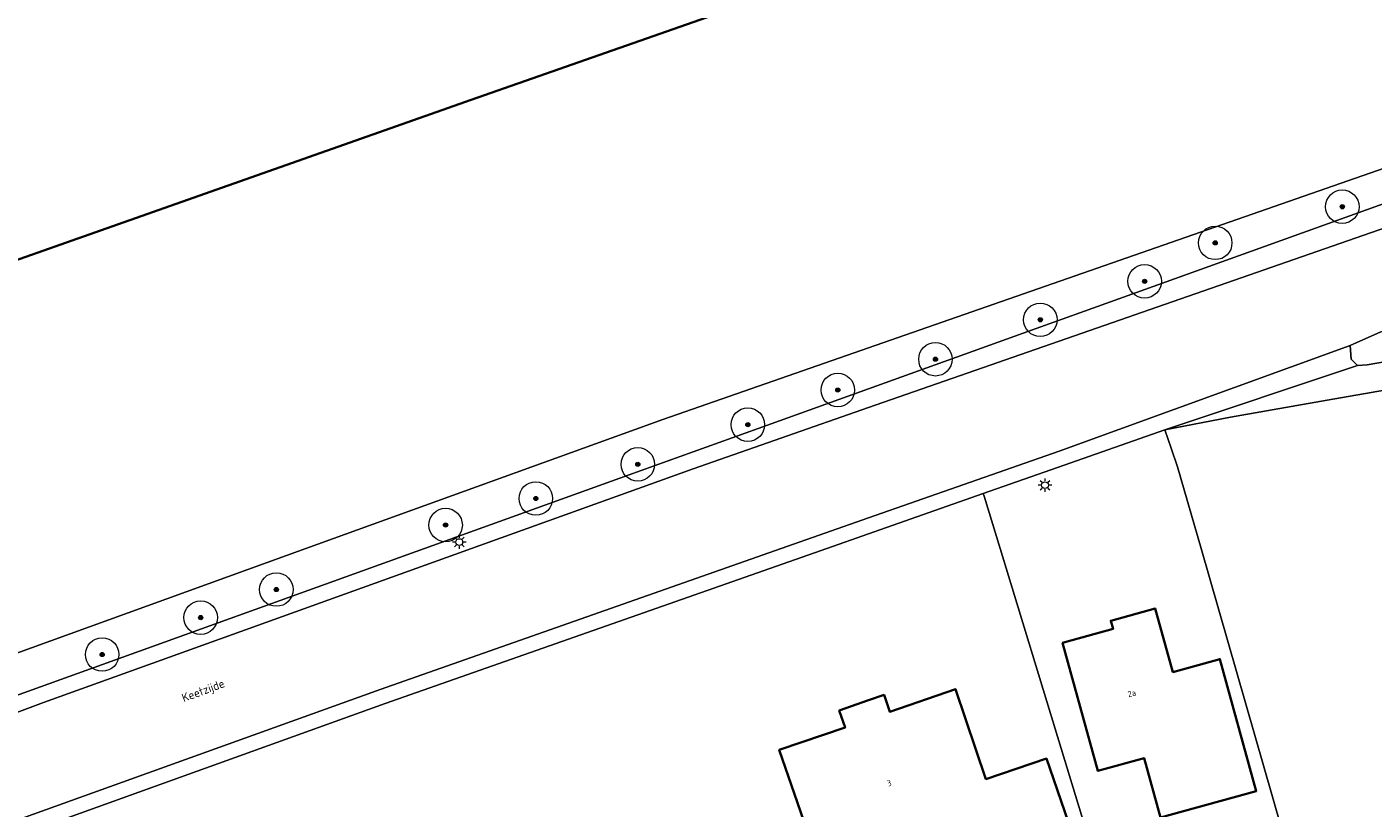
# Model space of a CAD drawing. Header units: metres. Extents: x 131489 to 134032, y 502353 to 503606.
# Tile 46 of 90: x 132950 to 133030, y 502985 to 503031. Entities that reach past the tile are written whole.
import ezdxf
from ezdxf.enums import TextEntityAlignment as Align

# ---------------------------------------------------------------- set-up
doc = ezdxf.new("R2010")
doc.units = ezdxf.units.M
for name, color, linetype, lineweight in [('ALG-laag uit', 4, 'Continuous', 18), ('B-WE-GK-BESCHOEIING-G', 130, 'GK-BESCHOEIING', 35), ('B-WE-GR-BOOM-S', 92, 'Continuous', 25), ('B-WE-KL-ET_LS_OV_LICHTMAST-S', 190, 'Continuous', 25), ('B-WE-OG-BEBOUWING-GV', 7, 'Continuous', 35), ('B-WE-OG-BEBOUWING-T18', 1, 'Continuous', 18), ('B-WE-OG-TERREIN_CULTUURSCHEIDING-GV', 7, 'Continuous', 18), ('B-WE-OG-TERREIN_ERF-GV', 7, 'Continuous', 18), ('B-WE-OG-TOPOGRAFIE-T18', 1, 'Continuous', 18), ('B-WE-OG-WATER_SLOOT-GV', 120, 'Continuous', 18)]:
    doc.layers.add(name, color=color, linetype=linetype, lineweight=lineweight)
doc.styles.add('NLCS-ISO-M200-T18', font='NLCS-ISO.ttf', dxfattribs={"height": 0.36})
doc.styles.add('NLCS-ISO-M200-T25', font='NLCS-ISO.ttf', dxfattribs={"height": 0.5})
doc.linetypes.add('GK-BESCHOEIING', pattern='A,30,-5,[1,NLCS.SHX,S=1,R=0,X=0,Y=0],-5', length=40)

# ---------------------------------------------------------------- blocks, each defined once
blk = doc.blocks.new('SKL-ET_OV_LICHTMAST-SO')
at = {"color": 0, "linetype": 'ByBlock', "lineweight": 18}
for points in [[(-1.25, 0), (-2, 0)], [(-1.41, 1.41), (-0.88, 0.88)], [(0, 2), (0, 1.25)], [(0.88, 0.88), (1.41, 1.41)], [(2, 0), (1.25, 0)], [(-1.41, -1.41), (-0.88, -0.88)], [(0, -1.25), (0, -2)], [(0.88, -0.88), (1.41, -1.41)]]:
    blk.add_lwpolyline(points, dxfattribs=at)
blk.add_circle((0, 0), 1, dxfattribs=at)
blk = doc.blocks.new('SGR-BOOM_01-SO')
at = {"linetype": 'ByBlock', "lineweight": 18}
h = blk.add_hatch(color=0, dxfattribs=at)
h.dxf.hatch_style = 1
edge = h.paths.add_edge_path()
edge.add_arc((0, 0), 0.25, 0, 360)
at = {"color": 0, "linetype": 'ByBlock', "lineweight": 18}
for radius in [2, 0.25]:
    blk.add_circle((0, 0), radius, dxfattribs=at)

msp = doc.modelspace()

# ---------------------------------------------------------------- linework, layer by layer
at = {"layer": 'ALG-laag uit', "flags": 128}
for points in [[(133038.106, 503023.225), (133015.204, 503014.998), (133009.221, 503012.846), (133000, 503009.529), (132993.411, 503007.158), (132985.65, 503004.366), (132973.515, 503000), (132936.277, 502986.603), (132879.419, 502965.255)], [(132915.792, 502977.696), (132950.785, 502990.812), (132976.318, 503000), (132989.538, 503004.757), (133000, 503008.401), (133031.324, 503019.31)], [(133030.552, 503012.928), (133028.733, 503012.103), (133028.798, 503011.3), (133029.159, 503010.923), (133029.749, 503010.956), (133034.581, 503011.792)], [(133034.581, 503011.792), (133029.749, 503010.956), (133029.159, 503010.923), (133017.664, 503007.081), (133021.591, 503007.842), (133027.357, 503008.842), (133032.616, 503009.761)], [(133032.616, 503009.761), (133027.357, 503008.842), (133021.591, 503007.842), (133017.664, 503007.081)], [(133017.664, 503007.081), (133011.662, 503004.963), (133006.845, 503003.273)], [(133006.845, 503003.273), (133000, 503000.872), (132997.515, 503000), (132971.173, 502990.753), (132949.999, 502983.143)]]:
    msp.add_lwpolyline(points, dxfattribs=at)
for points in [[(132994.795, 503000), (133000, 503001.826), (133011.363, 503005.812), (133028.733, 503012.103), (133030.552, 503012.928), (133035.917, 503014.875), (133040.445, 503016.497), (133038.567, 503021.861), (133031.324, 503019.31), (133000, 503008.401), (132989.538, 503004.757), (132976.318, 503000), (132950.785, 502990.812), (132915.792, 502977.696), (132911.564, 502975.944), (132913.415, 502970.92), (132936.366, 502979.4), (132936.756, 502979.234), (132949.691, 502983.989), (132970.871, 502991.601)], [(132997.515, 503000), (133000, 503000.872), (133006.845, 503003.273), (133011.662, 503004.963), (133017.664, 503007.081), (133029.159, 503010.923), (133028.798, 503011.3), (133028.733, 503012.103), (133011.363, 503005.812), (133000, 503001.826), (132994.795, 503000), (132970.871, 502991.601), (132949.691, 502983.989), (132936.756, 502979.234), (132937.074, 502978.355), (132938.404, 502978.882), (132949.999, 502983.143), (132971.173, 502990.753)]]:
    msp.add_lwpolyline(points, close=True, dxfattribs=at)
at = {"layer": 'B-WE-GK-BESCHOEIING-G', "flags": 128}
for points in [[(133000, 503035.066), (132976.284, 503026.749)], [(132976.284, 503026.749), (132900.358, 503000)]]:
    msp.add_lwpolyline(points, dxfattribs=at)
at = {"layer": 'B-WE-OG-BEBOUWING-GV', "flags": 128}
for points in [[(133018.145, 502992.631), (133017.097, 502996.425), (133014.446, 502995.692), (133014.582, 502995.202), (133011.571, 502994.37), (133013.68, 502986.734), (133016.446, 502987.498), (133017.423, 502983.959), (133023.132, 502985.536), (133020.958, 502993.408)], [(133013.665, 502978.637), (133010.611, 502987.472), (133007.004, 502986.25), (133005.19, 502991.604), (133001.275, 502990.257), (133000.925, 502991.274), (133000, 502990.95), (132998.255, 502990.339), (132998.599, 502989.321), (132994.671, 502987.992), (132996.858, 502981.665), (132997.257, 502981.803), (132998.662, 502977.737), (133000, 502978.2), (133008.352, 502981.087), (133009.675, 502977.258)]]:
    msp.add_lwpolyline(points, close=True, dxfattribs=at)
at = {"layer": 'B-WE-OG-TERREIN_CULTUURSCHEIDING-GV', "flags": 128}
msp.add_lwpolyline([(133017.664, 503007.081), (133018.047, 503005.981), (133018.43, 503004.881), (133019.836, 503000), (133024.639, 502983.332), (133025.382, 502983.324), (133029.646, 502963.946), (133029.833, 502963.095), (133029.932, 502963.046), (133033.803, 502967.66)], dxfattribs=at)
at = {"layer": 'B-WE-OG-TERREIN_ERF-GV', "flags": 128}
for points in [[(133060.453, 503091.044), (133000, 503069.13), (132992.204, 503066.304), (132936.994, 503045.925), (132929.551, 503043.244), (132912.51, 503037.384), (132877.687, 503025.722), (132882.043, 503013.042), (132883.079, 503009.754), (132888.273, 502995.77), (132893.553, 502997.603), (132900.358, 503000), (132976.284, 503026.749), (133000, 503035.066), (133013.113, 503039.665), (133049.827, 503052.754)], [(133018.047, 503005.981), (133017.664, 503007.081)], [(133006.845, 503003.273), (133006.889, 503003.129), (133007.844, 503000), (133013.911, 502980.126), (133018.201, 502963.541), (133018.737, 502963.08), (133022.924, 502963.274), (133027.976, 502963.403), (133029.282, 502963.37), (133029.833, 502963.095), (133029.646, 502963.946), (133025.382, 502983.324), (133024.639, 502983.332), (133019.836, 503000), (133018.43, 503004.881), (133018.047, 503005.981)], [(132997.291, 502957.909), (132997.657, 502958.213), (132998.033, 502958.504), (132998.419, 502958.783), (132998.814, 502959.049), (132999.218, 502959.301), (132999.63, 502959.539), (133000, 502959.737), (133000.049, 502959.763), (133000.476, 502959.974), (133000.91, 502960.169), (133001.351, 502960.35), (133001.797, 502960.516), (133002.248, 502960.668), (133002.704, 502960.803), (133003.165, 502960.924), (133018.737, 502963.08), (133018.201, 502963.541), (133013.911, 502980.126), (133007.844, 503000), (133006.889, 503003.129), (133006.845, 503003.273)]]:
    msp.add_lwpolyline(points, dxfattribs=at)
for points in [[(133018.145, 502992.631), (133020.958, 502993.408), (133023.132, 502985.536), (133017.423, 502983.959), (133016.446, 502987.498), (133013.68, 502986.734), (133011.571, 502994.37), (133014.582, 502995.202), (133014.446, 502995.692), (133017.097, 502996.425)], [(133008.352, 502981.087), (133000, 502978.2), (132998.662, 502977.737), (132997.257, 502981.803), (132996.858, 502981.665), (132994.671, 502987.992), (132998.599, 502989.321), (132998.255, 502990.339), (133000, 502990.95), (133000.925, 502991.274), (133001.275, 502990.257), (133005.19, 502991.604), (133007.004, 502986.25), (133010.611, 502987.472), (133013.665, 502978.637), (133009.675, 502977.258)]]:
    msp.add_lwpolyline(points, close=True, dxfattribs=at)
at = {"layer": 'B-WE-OG-WATER_SLOOT-GV', "flags": 128}
for points in [[(133049.827, 503052.754), (133013.113, 503039.665), (133000, 503035.066), (132976.284, 503026.749), (132900.358, 503000), (132893.553, 502997.603), (132888.273, 502995.77), (132888.481, 502995.254), (132881.871, 502992.515), (132873.199, 502988.932), (132848.039, 502980.538)], [(132704.36, 502859.306), (132726.75, 502873.913), (132745.046, 502906.313), (132755.878, 502925.495), (132758.081, 502927.68), (132760.326, 502929.404), (132764.102, 502931.731), (132784.785, 502938.308), (132788.183, 502939.046), (132815.979, 502946.369), (132824.89, 502948.221), (132837.013, 502951.615), (132847.312, 502955.297), (132859.119, 502959.696), (132869.954, 502964.13), (132884.129, 502969.111), (132915.164, 502981.122), (132941.749, 502991.079), (132966.421, 503000), (132987.727, 503007.704), (133000, 503011.977), (133037.836, 503025.15)], [(133037.836, 503025.15), (133000, 503011.977), (132987.727, 503007.704), (132966.421, 503000), (132941.749, 502991.079), (132915.164, 502981.122)], [(132879.419, 502965.255), (132936.277, 502986.603), (132973.515, 503000), (132985.65, 503004.366), (132993.411, 503007.158), (133000, 503009.529), (133009.221, 503012.846), (133015.204, 503014.998), (133038.106, 503023.225)]]:
    msp.add_lwpolyline(points, dxfattribs=at)

# ---------------------------------------------------------------- block references
at = {"layer": 'B-WE-GR-BOOM-S', "xscale": 0.5, "yscale": 0.5, "zscale": 0.5}
for p in [(133028.259, 503020.383), (133020.68, 503018.227), (133016.468, 503015.936), (133010.243, 503013.641), (133003.989, 503011.289), (132998.165, 503009.453), (132992.799, 503007.387), (132986.233, 503005.02), (132980.151, 503002.984), (132974.767, 503001.4), (132964.671, 502997.554), (132960.158, 502995.882), (132954.281, 502993.679)]:
    msp.add_blockref('SGR-BOOM_01-SO', p, dxfattribs=at)
at = {"layer": 'B-WE-KL-ET_LS_OV_LICHTMAST-S', "xscale": 0.2, "yscale": 0.2, "zscale": 0.2}
for p in [(133010.525, 503003.783), (132975.586, 503000.388)]:
    msp.add_blockref('SKL-ET_OV_LICHTMAST-SO', p, dxfattribs=at)

# ---------------------------------------------------------------- texts
at = {"layer": 'B-WE-OG-BEBOUWING-T18', "style": 'NLCS-ISO-M200-T18'}
for s, rotation, p in [('2a', 15.4, (133015.702, 502991.362)), ('3', 19.1, (133001.232, 502986.009))]:
    msp.add_text(s, height=0.36, rotation=rotation, dxfattribs=at).set_placement(p, align=Align.MIDDLE)
at = {"layer": 'B-WE-OG-TOPOGRAFIE-T18', "style": 'NLCS-ISO-M200-T25'}
msp.add_text('Keetzijde', height=0.5, rotation=20.4, dxfattribs=at).set_placement((132960.331, 502991.462), align=Align.MIDDLE)

doc.saveas('drawing.dxf')
